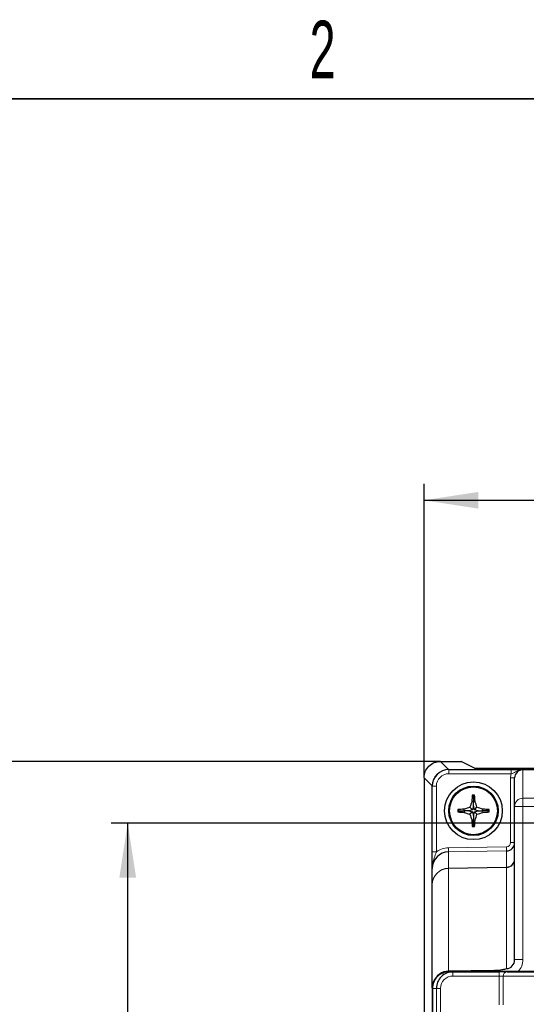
# Model space of a CAD drawing. Header units: millimetres. Extents: x 5 to 418, y 2 to 292.
# Tile 28 of 35: x 79 to 110, y 228 to 287. Entities that reach past the tile are written whole.
import ezdxf

# ---------------------------------------------------------------- set-up
doc = ezdxf.new("R2010")
doc.units = ezdxf.units.MM
doc.layers.add('SLD-0', color=7, linetype='Continuous')
doc.styles.add('SLDTEXTSTYLE0', font='TXT', dxfattribs={"width": 0.605})
doc.dimstyles.new('SLDDIMSTYLE0', dxfattribs={"dimtxt": 3.5, "dimasz": 3.302, "dimexe": 0, "dimexo": 0.0625, "dimgap": 0.875, "dimtad": 1, "dimlfac": 2, "dimrnd": 1e-09, "dimzin": 12, "dimdsep": 46, "dimtxsty": 'SLDTEXTSTYLE0', "dimsah": 1, "dimcen": 0.09, "dimadec": 0, "dimazin": 3, "dimtfac": 1, "dimtofl": 0, "dimtmove": 0, "dimatfit": 3, "dimfxl": 1, "dimfrac": 2, "dimtolj": 1, "dimtzin": 12, "dimarcsym": 0})

# ---------------------------------------------------------------- blocks, each defined once
blk = doc.blocks.new('_D')
at = {"layer": 'SLD-0'}
for p, q in [((104.762, 242.301), (74.515, 242.301)), ((75.515, 242.301), (75.515, 97.301)), ((104.762, 97.301), (74.515, 97.301))]:
    blk.add_line(p, q, dxfattribs=at)
for points in [[(75.515, 242.301), (75.007, 238.999), (76.023, 238.999)], [(75.515, 97.301), (76.023, 100.603), (75.007, 100.603)]]:
    blk.add_solid(points, dxfattribs=at)
at = {"layer": 'SLD-0', "insert": (71.003, 165.791), "char_height": 3.5, "attachment_point": 1, "rotation": 90, "style": 'SLDTEXTSTYLE0'}
blk.add_mtext('290', dxfattribs=at)
blk = doc.blocks.new('_D_1')
at = {"layer": 'SLD-0'}
for p, q in [((103.762, 241.301), (103.762, 259.143)), ((168.762, 241.301), (168.762, 259.143)), ((103.762, 258.143), (168.762, 258.143))]:
    blk.add_line(p, q, dxfattribs=at)
for points in [[(103.762, 258.143), (107.064, 257.635), (107.064, 258.651)], [(168.762, 258.143), (165.46, 258.651), (165.46, 257.635)]]:
    blk.add_solid(points, dxfattribs=at)
at = {"layer": 'SLD-0', "insert": (132.252, 262.655), "char_height": 3.5, "attachment_point": 1, "style": 'SLDTEXTSTYLE0'}
blk.add_mtext('130', dxfattribs=at)
blk = doc.blocks.new('_D_2')
at = {"layer": 'SLD-0'}
for p, q in [((136.262, 238.551), (84.775, 238.551)), ((85.775, 101.051), (85.775, 238.551)), ((136.262, 101.051), (84.775, 101.051))]:
    blk.add_line(p, q, dxfattribs=at)
for points in [[(85.775, 238.551), (85.267, 235.249), (86.283, 235.249)], [(85.775, 101.051), (86.283, 104.353), (85.267, 104.353)]]:
    blk.add_solid(points, dxfattribs=at)
at = {"layer": 'SLD-0', "insert": (81.264, 165.791), "char_height": 3.5, "attachment_point": 1, "rotation": 90, "style": 'SLDTEXTSTYLE0'}
blk.add_mtext('275', dxfattribs=at)

msp = doc.modelspace()

# ---------------------------------------------------------------- linework, layer by layer
at = {"color": 7, "linetype": 'Continuous', "lineweight": 25}
for p, q in [((104.762, 242.3012), (106.0121, 242.3012)), ((106.824, 241.885), (106.0121, 242.3012)), ((105.2621, 241.8012), (109.0582, 241.8012)), ((107.0739, 241.8817), (127.9567, 241.8817)), ((109.9453, 241.8012), (109.9497, 241.8012)), ((109.9497, 241.8012), (130.2621, 241.8012)), ((103.7621, 241.3013), (103.7621, 237.3012)), ((104.2621, 236.8083), (104.2621, 240.8012)), ((109.2621, 239.5636), (109.2621, 241.2921)), ((106.7621, 240.1762), (106.6918, 240.2465)), ((106.7621, 240.1762), (106.8323, 240.2465)), ((106.7621, 239.857), (106.6656, 239.8711)), ((106.7621, 239.5912), (106.6955, 239.3678)), ((106.7621, 240.1762), (106.7621, 239.857)), ((106.7621, 239.857), (106.8586, 239.8711)), ((106.7621, 239.5912), (106.7621, 239.857)), ((106.8287, 239.3678), (106.7621, 239.5912)), ((105.8871, 239.3012), (105.8168, 239.3715)), ((105.8871, 239.3012), (105.8168, 239.2309)), ((105.8871, 239.3012), (106.2062, 239.3012)), ((106.2062, 239.3012), (106.1921, 239.3977)), ((106.2062, 239.3012), (106.1921, 239.2047)), ((106.472, 239.3012), (106.2062, 239.3012)), ((106.6955, 239.3678), (106.472, 239.3012)), ((106.472, 239.3012), (106.6955, 239.2346)), ((106.6955, 239.3678), (106.548, 239.5152)), ((106.6955, 239.2346), (106.548, 239.0871)), ((106.6955, 239.2346), (106.7621, 239.0112)), ((106.7621, 239.0112), (106.8287, 239.2346)), ((106.7621, 239.0112), (106.7621, 238.7453)), ((106.8287, 239.3678), (106.9761, 239.5152)), ((107.0521, 239.3012), (106.8287, 239.3678)), ((106.8287, 239.2346), (107.0521, 239.3012)), ((106.8287, 239.2346), (106.9761, 239.0871)), ((107.0521, 239.3012), (107.3179, 239.3012)), ((107.3179, 239.3012), (107.332, 239.3977)), ((107.3179, 239.3012), (107.332, 239.2047)), ((107.6371, 239.3012), (107.3179, 239.3012)), ((107.6371, 239.3012), (107.7073, 239.3715)), ((107.6371, 239.3012), (107.7073, 239.2309)), ((109.2621, 230.268), (109.2621, 239.5636)), ((106.7621, 238.7453), (106.6656, 238.7312)), ((106.7621, 238.4262), (106.6918, 238.3559)), ((106.7621, 238.7453), (106.8586, 238.7312)), ((106.7621, 238.4262), (106.7621, 238.7453)), ((106.7621, 238.4262), (106.8323, 238.3559)), ((103.7621, 237.3012), (103.7621, 130.2477)), ((104.2621, 234.8233), (104.2621, 235.8075)), ((104.2621, 228.5512), (104.2621, 234.8233)), ((107.9867, 229.6181), (105.2446, 229.5688)), ((105.2621, 229.5512), (105.7621, 229.5512)), ((105.2765, 229.5262), (105.5124, 229.5262)), ((105.5124, 229.5262), (108.3202, 229.5262)), ((105.7621, 229.5512), (105.7625, 229.5262)), ((106.7621, 229.5512), (105.7621, 229.5512)), ((111.7871, 229.5512), (106.7621, 229.5512)), ((108.8032, 229.5262), (108.3202, 229.5262)), ((108.8032, 229.5262), (110.9365, 229.5262)), ((104.2621, 228.5512), (104.2621, 121.0512)), ((104.2752, 228.5262), (104.2752, 121.0379))]:
    msp.add_line(p, q, dxfattribs=at)
at = {"color": 7, "linetype": 'Continuous', "lineweight": 18}
for p, q in [((104.762, 242.3012), (105.2553, 241.8078)), ((105.2553, 241.8011), (105.2553, 241.8078)), ((105.2553, 241.8078), (109.0225, 241.8078)), ((105.2621, 241.5512), (105.2621, 241.8012)), ((109.0582, 241.5512), (105.2621, 241.5512)), ((109.0582, 241.5512), (109.0582, 241.8012)), ((109.7621, 241.7927), (109.7621, 240.0633)), ((130.2621, 241.801), (109.9533, 241.801)), ((104.2554, 240.8079), (103.7621, 241.3013)), ((104.2621, 240.8079), (104.2554, 240.8079)), ((104.2554, 236.8818), (104.2554, 240.8079)), ((104.5121, 240.8012), (104.2621, 240.8012)), ((104.5121, 240.8012), (104.5121, 236.8083)), ((109.2621, 241.2921), (109.0121, 241.2921)), ((109.0121, 237.3701), (109.0121, 241.2921)), ((109.7621, 240.0633), (130.2621, 240.0633)), ((109.7621, 240.0633), (109.7621, 239.5636)), ((109.2621, 239.5636), (109.7621, 239.5636)), ((109.7621, 239.5636), (109.7621, 230.268)), ((130.2621, 239.5636), (109.7621, 239.5636)), ((109.2621, 237.3701), (109.0121, 237.3701)), ((104.5121, 236.8083), (104.2621, 236.8083)), ((105.2402, 237.0583), (108.7664, 237.1199)), ((108.7708, 236.8702), (105.2446, 236.8086)), ((105.2446, 236.8086), (105.2446, 235.8223)), ((108.7708, 235.8835), (108.7708, 236.8702)), ((104.2554, 125.561), (104.2554, 235.7339)), ((105.2446, 235.8223), (108.7708, 235.8835)), ((108.7708, 235.8561), (105.2446, 235.7949)), ((105.2446, 235.7949), (105.2446, 229.5688)), ((108.7708, 229.7249), (108.7708, 235.8561)), ((109.2621, 230.268), (109.7621, 230.268)), ((105.5124, 229.5262), (105.5124, 229.2762)), ((106.7621, 229.5262), (106.7621, 229.5512)), ((108.3202, 229.5262), (108.3202, 229.2762)), ((108.3202, 229.2762), (105.5124, 229.2762)), ((108.3202, 229.2762), (108.5617, 229.2762)), ((108.3202, 227.5262), (108.3202, 229.2762)), ((110.6951, 229.2762), (108.5617, 229.2762)), ((108.5617, 229.2762), (108.5617, 227.5262)), ((104.5117, 228.5262), (104.2752, 228.5262)), ((104.5117, 121.2744), (104.5117, 228.5262)), ((104.5117, 228.5262), (104.7613, 228.5262)), ((104.7613, 228.5262), (104.7613, 121.2744))]:
    msp.add_line(p, q, dxfattribs=at)
at = {"color": 7, "linetype": 'Continuous', "lineweight": 18, "flags": 128}
for points in [[(105.2446, 236.8086), (105.2445, 236.815), (105.2442, 236.8304), (105.2438, 236.8541), (105.2433, 236.8852), (105.2426, 236.9226), (105.2419, 236.965), (105.2411, 237.0108), (105.2402, 237.0583)], [(108.7708, 236.8702), (108.7707, 236.8766), (108.7704, 236.892), (108.77, 236.9157), (108.7694, 236.9468), (108.7688, 236.9842), (108.7681, 237.0266), (108.7673, 237.0724), (108.7664, 237.1199)]]:
    msp.add_lwpolyline(points, dxfattribs=at)
at = {"color": 7, "linetype": 'Continuous', "lineweight": 25}
for radius in [1.75, 1.5, 1.45]:
    msp.add_circle((106.7621, 239.3012), radius, dxfattribs=at)
at = {"color": 7, "linetype": 'Continuous', "lineweight": 18}
for centre, radius, start, end in [((105.2554, 240.8078), 1, 90.005161, 179.994839), ((105.2621, 240.8012), 0.75, 90, 180), ((109.7619, 239.5634), 0.4998, 89.98158, 179.983405), ((105.2616, 234.8229), 0.9996, 90.975688, 179.976701), ((105.2476, 234.8093), 0.9856, 90.172319, 179.187416), ((106.2356, 235.8086), 0.9911, 179.208301, 180.791699), ((109.7407, 235.8698), 0.9701, 179.191573, 180.808427), ((108.8075, 229.2804), 0.2458, 91.006611, 180.978761)]:
    msp.add_arc(centre, radius, start, end, dxfattribs=at)
at = {"color": 7, "linetype": 'Continuous', "lineweight": 25}
for centre, radius, start, end in [((105.2621, 240.8012), 1, 90, 180), ((116.8592, 239.3481), 10.207, 174.950435, 177.062633), ((106.7621, 228.7645), 11.4822, 89.649259, 90.350741), ((96.6697, 239.3484), 10.2022, 2.936869, 5.050064), ((117.2172, 236.1875), 11.1761, 160.755665, 162.677172), ((96.307, 236.1875), 11.1761, 17.322828, 19.244335), ((117.3713, 239.3012), 11.5547, 179.651461, 180.348539), ((106.7145, 229.2108), 10.2002, 92.935533, 95.049136), ((106.7159, 249.4055), 10.2143, 264.95005, 267.060754), ((109.8798, 228.8343), 11.1885, 107.324607, 109.244), ((109.86, 249.7096), 11.1269, 250.752862, 252.682858), ((117.2132, 242.4134), 11.1719, 197.321719, 199.244014), ((96.3109, 242.4134), 11.1719, 340.755986, 342.678281), ((103.645, 228.8361), 11.1866, 70.755839, 72.675554), ((103.6647, 249.7079), 11.125, 287.31698, 289.2473), ((106.8096, 229.2108), 10.2002, 84.950864, 87.064467), ((106.8082, 249.4055), 10.2143, 272.939246, 275.04995), ((96.1528, 239.3012), 11.5547, 359.651461, 0.348539), ((116.8636, 239.2546), 10.2115, 182.937825, 185.049107), ((96.6653, 239.2542), 10.2066, 354.950395, 357.062673), ((106.7621, 250.5914), 12.2357, 269.670858, 270.329142), ((108.7621, 237.3701), 0.5, 271, 0), ((105.2621, 228.5512), 1, 90, 180)]:
    msp.add_arc(centre, radius, start, end, dxfattribs=at)
for centre, major_axis, ratio, start_param, end_param in [((107.0739, 241.8851), (0.25, 0), 0.0134228, 3.1677726, 4.712389), ((109.7621, 241.2921), (0, 0.5006), 0.9987826, 0, 1.5707963), ((105.2621, 235.8075), (0, 1.0012), 0.9987528, 0.0174533, 1.5707963), ((108.7621, 236.377), (0.5, 0), 0.987058, 4.7298423, 6.2831853), ((108.7621, 230.268), (0, 0.5431), 0.920569, 3.1590459, 4.712389), ((105.2765, 228.5262), (1.0014, 0), 0.9986295, 1.5707963, 3.1415927), ((105.2621, 228.5399), (0, 1.029), 0.9717846, 0.0174533, 1.173678), ((105.5124, 228.5262), (1.0007, 0), 0.9993138, 1.5707963, 3.1415927)]:
    msp.add_ellipse(centre, major_axis=major_axis, ratio=ratio, start_param=start_param, end_param=end_param, dxfattribs=at)
at = {"color": 7, "linetype": 'Continuous', "lineweight": 18}
for centre, major_axis, ratio, start_param, end_param in [((109.7621, 241.2921), (0, 0.7505), 0.9993908, 1.2183769, 1.5707963), ((108.7621, 237.3701), (0, -0.2502), 0.9991681, 0.0174533, 1.5707963), ((105.2621, 235.8075), (0, 1.251), 0.9991681, 0.0174533, 0.6435011), ((108.7621, 236.377), (0, 0.5209), 0.9598542, 3.1590459, 4.712389), ((108.7621, 230.268), (0, 1.029), 0.9717846, 3.9417986, 4.712389), ((108.7621, 230.268), (0, 1.029), 0.9717846, 2.2543403, 2.3413867), ((105.5124, 228.5262), (0.751, 0), 0.9986295, 1.5707963, 3.1415927)]:
    msp.add_ellipse(centre, major_axis=major_axis, ratio=ratio, start_param=start_param, end_param=end_param, dxfattribs=at)
at = {"color": 7, "linetype": 'Continuous', "lineweight": 25}
for points in [[(103.8382, 241.6839), (103.8883, 241.8049), (103.9624, 241.9158), (104.0549, 242.0083)], [(104.0549, 242.0083), (104.1475, 242.1009), (104.2584, 242.175), (104.3793, 242.2251)], [(104.3793, 242.2251), (104.5002, 242.2751), (104.6311, 242.3012), (104.762, 242.3012)], [(103.7621, 241.3013), (103.7621, 241.4322), (103.7881, 241.563), (103.8382, 241.6839)]]:
    msp.add_open_spline(points, degree=3, dxfattribs=at)
for points, knots in [([(109.0582, 241.8012), (109.1275, 241.8012), (109.2658, 241.8012), (109.439, 241.8012), (109.5443, 241.8012), (109.6129, 241.8012), (109.6579, 241.8012), (109.6999, 241.8012), (109.7332, 241.8012), (109.7532, 241.8012), (109.7732, 241.8012), (109.8093, 241.8012), (109.8646, 241.8012), (109.9138, 241.8012), (109.9453, 241.8012)], [0, 0, 0, 0, 0.1913296, 0.3817347, 0.5407489, 0.5795278, 0.6537723, 0.7238442, 0.7477564, 0.7663386, 0.7819682, 0.8019135, 0.8732158, 1, 1, 1, 1]), ([(109.8222, 241.7942), (109.803, 241.7938), (109.7829, 241.7933), (109.7629, 241.7928), (109.7621, 241.7927)], [0, 0, 0, 0, 0.9569061, 1, 1, 1, 1]), ([(109.9533, 241.801), (109.9536, 241.801), (109.9546, 241.8008), (109.9502, 241.8002), (109.9182, 241.7981), (109.879, 241.7958), (109.8307, 241.7945), (109.8222, 241.7942)], [0, 0, 0, 0, 0.01673542, 0.05552184, 0.21772816, 0.8626119, 1, 1, 1, 1]), ([(109.9533, 241.801), (109.9524, 241.8011), (109.9512, 241.8012), (109.95, 241.8012), (109.9497, 241.8012)], [0, 0, 0, 0, 0.7182701, 1, 1, 1, 1]), ([(104.2621, 235.8075), (104.2621, 235.8085), (104.2621, 235.8385), (104.2621, 235.9546), (104.2621, 236.187), (104.2621, 236.4936), (104.2621, 236.7239), (104.2621, 236.8083)], [0, 0, 0, 0, 0.0034074, 0.102089, 0.3944281, 0.7781445, 1, 1, 1, 1]), ([(107.9867, 229.6181), (108.0713, 229.6216), (108.2741, 229.6299), (108.5413, 229.6705), (108.7014, 229.7073), (108.77, 229.7247), (108.7708, 229.7249)], [0, 0, 0, 0, 0.2812405, 0.6749722, 0.9964829, 1, 1, 1, 1])]:
    msp.add_open_spline(points, degree=3, knots=knots, dxfattribs=at)
at = {"color": 7, "linetype": 'Continuous', "lineweight": 18}
for points, knots in [([(109.8222, 241.7942), (109.8213, 241.7943), (109.8074, 241.7955), (109.7825, 241.7969), (109.7459, 241.797), (109.7086, 241.7951), (109.6491, 241.7888), (109.5737, 241.7727), (109.4527, 241.7313), (109.3263, 241.6659), (109.1895, 241.5944), (109.0992, 241.5647), (109.0582, 241.5512)], [0, 0, 0, 0, 0.0032561, 0.0499793, 0.0891507, 0.1332849, 0.1831868, 0.3052651, 0.416678, 0.6617927, 0.8462563, 1, 1, 1, 1]), ([(104.5121, 236.8083), (104.4897, 236.747), (104.4213, 236.5602), (104.3171, 236.2743), (104.2696, 236.0088), (104.2626, 235.8613), (104.2621, 235.8228), (104.2621, 235.8119), (104.2621, 235.8089), (104.2621, 235.8075)], [0, 0, 0, 0, 0.1830874, 0.5584296, 0.8827994, 0.9680219, 0.9911274, 0.9957598, 1, 1, 1, 1])]:
    msp.add_open_spline(points, degree=3, knots=knots, dxfattribs=at)
at = {"layer": 'SLD-0', "lineweight": 35}
msp.add_line((408, 282.5), (26, 282.5), dxfattribs=at)

# ---------------------------------------------------------------- texts
at = {"layer": 'SLD-0', "insert": (97.6027, 287.243), "char_height": 3.5, "attachment_point": 2, "style": 'SLDTEXTSTYLE0'}
msp.add_mtext('2', dxfattribs=at)

# ---------------------------------------------------------------- dimensions: what is measured, and where the dimension line sits
at = {"layer": 'SLD-0'}
dim = msp.add_linear_dim(base=(168.7621, 258.1433), p1=(103.7621, 241.3013), p2=(168.7621, 241.3013), dimstyle='SLDDIMSTYLE0', dxfattribs=at)
dim.commit()
dim.dimension.update_dxf_attribs({"geometry": '_D_1', "text_midpoint": (136.2621, 258.1433), "dimtype": 160})
for base, p1, p2, picture, middle in [((75.5149, 97.3012), (104.762, 242.3012), (104.762, 97.3012), '_D', (75.5149, 169.8012)), ((85.7753, 238.5512), (136.2621, 101.0512), (136.2621, 238.5512), '_D_2', (85.7753, 169.8012))]:
    dim = msp.add_linear_dim(base=base, p1=p1, p2=p2, angle=90, dimstyle='SLDDIMSTYLE0', dxfattribs=at)
    dim.commit()
    dim.dimension.update_dxf_attribs({"geometry": picture, "text_midpoint": middle, "dimtype": 160})

doc.saveas('drawing.dxf')
